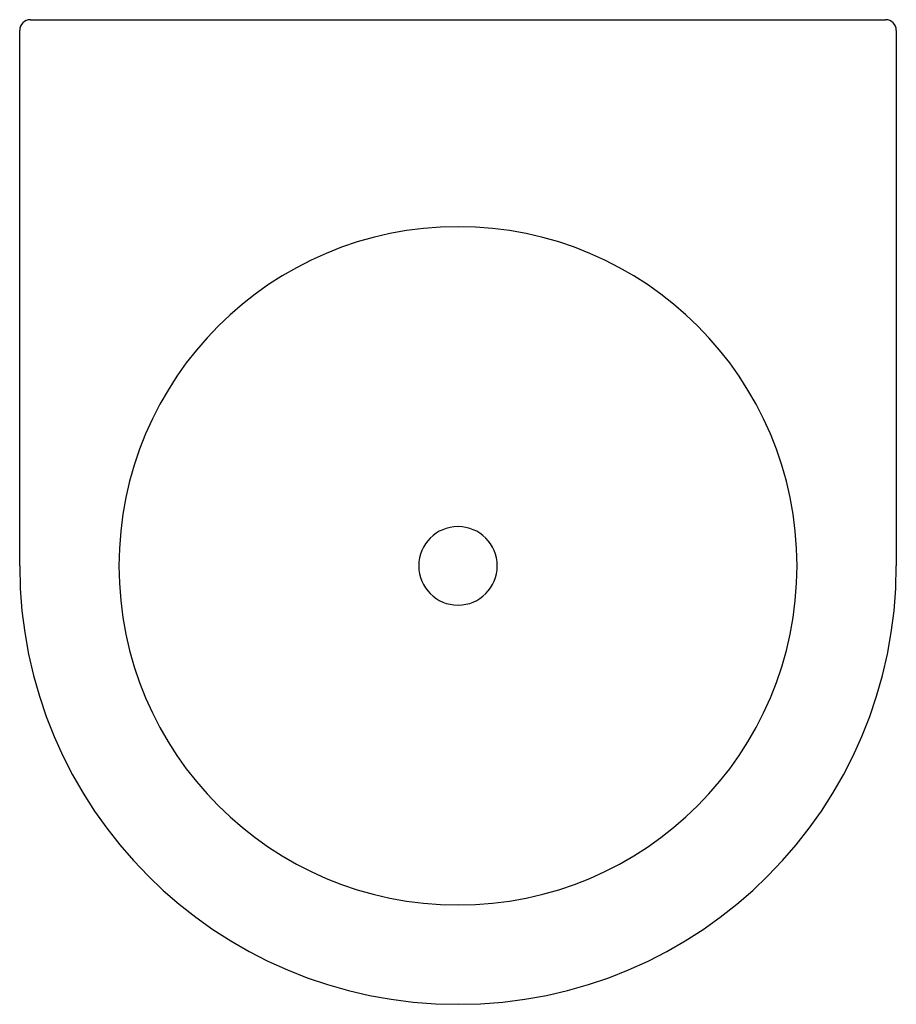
# Model space of a CAD drawing. Header units: millimetres. Extents: x 4007.884 to 4008.007, y 2286.75 to 2286.888.
import ezdxf

# ---------------------------------------------------------------- set-up
doc = ezdxf.new("R2010")
doc.units = ezdxf.units.MM
doc.layers.add('SANINDUSA', color=3, linetype='Continuous')

msp = doc.modelspace()

# ---------------------------------------------------------------- linework, layer by layer
at = {"layer": 'SANINDUSA'}
for p, q in [((4007.885652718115, 2286.888355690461), (4007.889152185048, 2286.888355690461)), ((4007.889152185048, 2286.888355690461), (4008.001976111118, 2286.888355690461)), ((4008.001976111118, 2286.888355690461), (4008.005475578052, 2286.888355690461)), ((4007.884152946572, 2286.811855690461), (4007.884152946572, 2286.886855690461)), ((4008.006975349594, 2286.886855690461), (4008.006975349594, 2286.811855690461))]:
    msp.add_line(p, q, dxfattribs=at)
at = {"layer": 'SANINDUSA', "extrusion": (4.7011763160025e-17, 3.548758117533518e-15, -1)}
msp.add_circle((-4007.945564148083, 2286.811855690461), 0.04750000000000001, dxfattribs=at)
at = {"layer": 'SANINDUSA', "extrusion": (4.701176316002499e-17, 3.548758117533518e-15, -1)}
msp.add_circle((-4007.945564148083, 2286.811855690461), 0.005499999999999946, dxfattribs=at)
at = {"layer": 'SANINDUSA'}
for centre, radius, start, end in [((4007.885652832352, 2286.886855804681), 0.001499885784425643, 90.00436386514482, 180), ((4008.005475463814, 2286.886855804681), 0.001499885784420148, 0, 89.99563613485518), ((4007.945564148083, 2286.811855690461), 0.06141196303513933, 180, 270), ((4007.945564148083, 2286.811855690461), 0.06141196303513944, 270, 0)]:
    msp.add_arc(centre, radius, start, end, dxfattribs=at)

doc.saveas('drawing.dxf')
